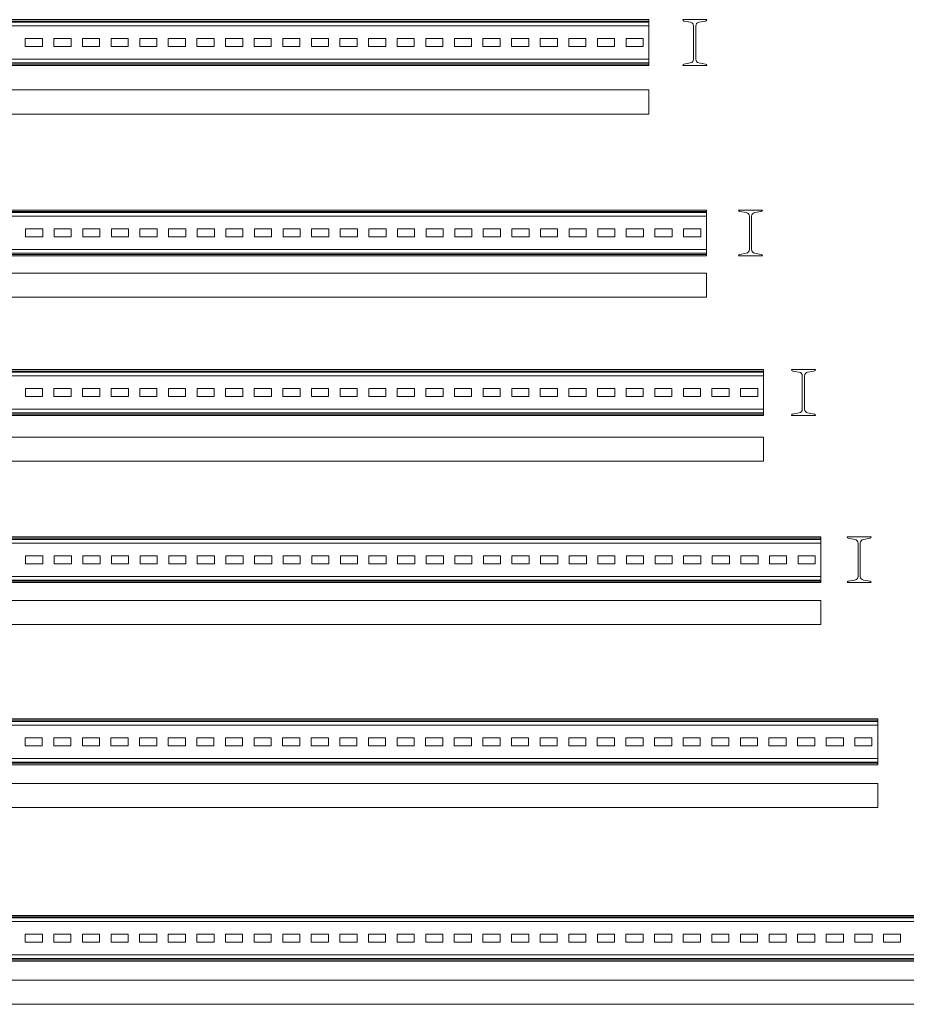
# Model space of a CAD drawing. Header units: millimetres. Extents: x -148 to 6506, y -6446 to 833.
# Tile 2 of 11: x 1914 to 3464, y -6446 to -4726. Entities that reach past the tile are written whole.
import ezdxf

# ---------------------------------------------------------------- set-up
doc = ezdxf.new("R2010")
doc.units = ezdxf.units.MM

msp = doc.modelspace()

# ---------------------------------------------------------------- linework, layer by layer
at = {"color": 7, "linetype": 'Continuous', "lineweight": 15}
for p, q in [((3013.8, -4726.4), (413.8, -4726.4)), ((3013.8, -4726.4), (3013.8, -4728.9)), ((3072.8, -4726.4), (3114.8, -4726.4)), ((3013.8, -4728.9), (413.8, -4728.9)), ((3013.8, -4731), (413.8, -4731)), ((3013.8, -4737.4), (413.8, -4737.4)), ((3013.8, -4728.9), (3013.8, -4731)), ((3013.8, -4731), (3013.8, -4737.4)), ((3013.8, -4737.4), (3013.8, -4795.5)), ((3086.4, -4731), (3074.8, -4728.9)), ((3091.8, -4795.5), (3091.8, -4737.4)), ((3095.7, -4737.4), (3095.7, -4795.5)), ((3112.7, -4728.9), (3101.1, -4731)), ((1953.8, -4759.4), (1923.8, -4759.4)), ((1923.8, -4759.4), (1923.8, -4773.4)), ((1953.8, -4773.4), (1953.8, -4759.4)), ((2003.8, -4759.4), (1973.8, -4759.4)), ((1973.8, -4759.4), (1973.8, -4773.4)), ((2003.8, -4773.4), (2003.8, -4759.4)), ((2053.8, -4759.4), (2023.8, -4759.4)), ((2023.8, -4759.4), (2023.8, -4773.4)), ((2053.8, -4773.4), (2053.8, -4759.4)), ((2103.8, -4759.4), (2073.8, -4759.4)), ((2073.8, -4759.4), (2073.8, -4773.4)), ((2103.8, -4773.4), (2103.8, -4759.4)), ((2153.8, -4759.4), (2123.8, -4759.4)), ((2123.8, -4759.4), (2123.8, -4773.4)), ((2153.8, -4773.4), (2153.8, -4759.4)), ((2203.8, -4759.4), (2173.8, -4759.4)), ((2173.8, -4759.4), (2173.8, -4773.4)), ((2203.8, -4773.4), (2203.8, -4759.4)), ((2253.8, -4759.4), (2223.8, -4759.4)), ((2223.8, -4759.4), (2223.8, -4773.4)), ((2253.8, -4773.4), (2253.8, -4759.4)), ((2303.8, -4759.4), (2273.8, -4759.4)), ((2273.8, -4759.4), (2273.8, -4773.4)), ((2303.8, -4773.4), (2303.8, -4759.4)), ((2353.8, -4759.4), (2323.8, -4759.4)), ((2323.8, -4759.4), (2323.8, -4773.4)), ((2353.8, -4773.4), (2353.8, -4759.4)), ((2403.8, -4759.4), (2373.8, -4759.4)), ((2373.8, -4759.4), (2373.8, -4773.4)), ((2403.8, -4773.4), (2403.8, -4759.4)), ((2453.8, -4759.4), (2423.8, -4759.4)), ((2423.8, -4759.4), (2423.8, -4773.4)), ((2453.8, -4773.4), (2453.8, -4759.4)), ((2503.8, -4759.4), (2473.8, -4759.4)), ((2473.8, -4759.4), (2473.8, -4773.4)), ((2503.8, -4773.4), (2503.8, -4759.4)), ((2553.8, -4759.4), (2523.8, -4759.4)), ((2523.8, -4759.4), (2523.8, -4773.4)), ((2553.8, -4773.4), (2553.8, -4759.4)), ((2603.8, -4759.4), (2573.8, -4759.4)), ((2573.8, -4759.4), (2573.8, -4773.4)), ((2603.8, -4773.4), (2603.8, -4759.4)), ((2653.8, -4759.4), (2623.8, -4759.4)), ((2623.8, -4759.4), (2623.8, -4773.4)), ((2653.8, -4773.4), (2653.8, -4759.4)), ((2703.8, -4759.4), (2673.8, -4759.4)), ((2673.8, -4759.4), (2673.8, -4773.4)), ((2703.8, -4773.4), (2703.8, -4759.4)), ((2753.8, -4759.4), (2723.8, -4759.4)), ((2723.8, -4759.4), (2723.8, -4773.4)), ((2753.8, -4773.4), (2753.8, -4759.4)), ((2803.8, -4759.4), (2773.8, -4759.4)), ((2773.8, -4759.4), (2773.8, -4773.4)), ((2803.8, -4773.4), (2803.8, -4759.4)), ((2853.8, -4759.4), (2823.8, -4759.4)), ((2823.8, -4759.4), (2823.8, -4773.4)), ((2853.8, -4773.4), (2853.8, -4759.4)), ((2903.8, -4759.4), (2873.8, -4759.4)), ((2873.8, -4759.4), (2873.8, -4773.4)), ((2903.8, -4773.4), (2903.8, -4759.4)), ((2953.8, -4759.4), (2923.8, -4759.4)), ((2923.8, -4759.4), (2923.8, -4773.4)), ((2953.8, -4773.4), (2953.8, -4759.4)), ((3003.8, -4759.4), (2973.8, -4759.4)), ((2973.8, -4759.4), (2973.8, -4773.4)), ((3003.8, -4773.4), (3003.8, -4759.4)), ((1923.8, -4773.4), (1953.8, -4773.4)), ((1973.8, -4773.4), (2003.8, -4773.4)), ((2023.8, -4773.4), (2053.8, -4773.4)), ((2073.8, -4773.4), (2103.8, -4773.4)), ((2123.8, -4773.4), (2153.8, -4773.4)), ((2173.8, -4773.4), (2203.8, -4773.4)), ((2223.8, -4773.4), (2253.8, -4773.4)), ((2273.8, -4773.4), (2303.8, -4773.4)), ((2323.8, -4773.4), (2353.8, -4773.4)), ((2373.8, -4773.4), (2403.8, -4773.4)), ((2423.8, -4773.4), (2453.8, -4773.4)), ((2473.8, -4773.4), (2503.8, -4773.4)), ((2523.8, -4773.4), (2553.8, -4773.4)), ((2573.8, -4773.4), (2603.8, -4773.4)), ((2623.8, -4773.4), (2653.8, -4773.4)), ((2673.8, -4773.4), (2703.8, -4773.4)), ((2723.8, -4773.4), (2753.8, -4773.4)), ((2773.8, -4773.4), (2803.8, -4773.4)), ((2823.8, -4773.4), (2853.8, -4773.4)), ((2873.8, -4773.4), (2903.8, -4773.4)), ((2923.8, -4773.4), (2953.8, -4773.4)), ((2973.8, -4773.4), (3003.8, -4773.4)), ((3013.8, -4795.5), (413.8, -4795.5)), ((3013.8, -4795.5), (3013.8, -4801.9)), ((3013.8, -4801.9), (413.8, -4801.9)), ((3013.8, -4804), (413.8, -4804)), ((3013.8, -4806.4), (413.8, -4806.4)), ((3013.8, -4801.9), (3013.8, -4804)), ((3013.8, -4804), (3013.8, -4806.4)), ((3114.8, -4806.4), (3072.8, -4806.4)), ((3074.8, -4804), (3086.4, -4801.9)), ((3101.1, -4801.9), (3112.7, -4804)), ((3013.8, -4849.2), (413.8, -4849.2)), ((3013.8, -4849.2), (3013.8, -4891.2)), ((3013.8, -4891.2), (413.8, -4891.2)), ((3114.3, -5058.8), (414.3, -5058.8)), ((3114.3, -5061.2), (414.3, -5061.2)), ((3114.3, -5063.3), (414.3, -5063.3)), ((3114.3, -5069.7), (414.3, -5069.7)), ((3114.3, -5058.8), (3114.3, -5061.2)), ((3114.3, -5061.2), (3114.3, -5063.3)), ((3114.3, -5063.3), (3114.3, -5069.7)), ((3114.3, -5069.7), (3114.3, -5127.9)), ((3170.3, -5058.8), (3212.3, -5058.8)), ((3184, -5063.3), (3172.4, -5061.2)), ((3189.4, -5127.9), (3189.4, -5069.7)), ((3193.3, -5069.7), (3193.3, -5127.9)), ((3210.2, -5061.2), (3198.6, -5063.3)), ((1954.3, -5091.8), (1924.3, -5091.8)), ((1924.3, -5091.8), (1924.3, -5105.8)), ((1924.3, -5105.8), (1954.3, -5105.8)), ((1954.3, -5105.8), (1954.3, -5091.8)), ((2004.3, -5091.8), (1974.3, -5091.8)), ((1974.3, -5091.8), (1974.3, -5105.8)), ((1974.3, -5105.8), (2004.3, -5105.8)), ((2004.3, -5105.8), (2004.3, -5091.8)), ((2054.3, -5091.8), (2024.3, -5091.8)), ((2024.3, -5091.8), (2024.3, -5105.8)), ((2024.3, -5105.8), (2054.3, -5105.8)), ((2054.3, -5105.8), (2054.3, -5091.8)), ((2104.3, -5091.8), (2074.3, -5091.8)), ((2074.3, -5091.8), (2074.3, -5105.8)), ((2074.3, -5105.8), (2104.3, -5105.8)), ((2104.3, -5105.8), (2104.3, -5091.8)), ((2154.3, -5091.8), (2124.3, -5091.8)), ((2124.3, -5091.8), (2124.3, -5105.8)), ((2124.3, -5105.8), (2154.3, -5105.8)), ((2154.3, -5105.8), (2154.3, -5091.8)), ((2204.3, -5091.8), (2174.3, -5091.8)), ((2174.3, -5091.8), (2174.3, -5105.8)), ((2174.3, -5105.8), (2204.3, -5105.8)), ((2204.3, -5105.8), (2204.3, -5091.8)), ((2254.3, -5091.8), (2224.3, -5091.8)), ((2224.3, -5091.8), (2224.3, -5105.8)), ((2224.3, -5105.8), (2254.3, -5105.8)), ((2254.3, -5105.8), (2254.3, -5091.8)), ((2304.3, -5091.8), (2274.3, -5091.8)), ((2274.3, -5091.8), (2274.3, -5105.8)), ((2274.3, -5105.8), (2304.3, -5105.8)), ((2304.3, -5105.8), (2304.3, -5091.8)), ((2354.3, -5091.8), (2324.3, -5091.8)), ((2324.3, -5091.8), (2324.3, -5105.8)), ((2324.3, -5105.8), (2354.3, -5105.8)), ((2354.3, -5105.8), (2354.3, -5091.8)), ((2404.3, -5091.8), (2374.3, -5091.8)), ((2374.3, -5091.8), (2374.3, -5105.8)), ((2374.3, -5105.8), (2404.3, -5105.8)), ((2404.3, -5105.8), (2404.3, -5091.8)), ((2454.3, -5091.8), (2424.3, -5091.8)), ((2424.3, -5091.8), (2424.3, -5105.8)), ((2424.3, -5105.8), (2454.3, -5105.8)), ((2454.3, -5105.8), (2454.3, -5091.8)), ((2504.3, -5091.8), (2474.3, -5091.8)), ((2474.3, -5091.8), (2474.3, -5105.8)), ((2474.3, -5105.8), (2504.3, -5105.8)), ((2504.3, -5105.8), (2504.3, -5091.8)), ((2554.3, -5091.8), (2524.3, -5091.8)), ((2524.3, -5091.8), (2524.3, -5105.8)), ((2524.3, -5105.8), (2554.3, -5105.8)), ((2554.3, -5105.8), (2554.3, -5091.8)), ((2604.3, -5091.8), (2574.3, -5091.8)), ((2574.3, -5091.8), (2574.3, -5105.8)), ((2574.3, -5105.8), (2604.3, -5105.8)), ((2604.3, -5105.8), (2604.3, -5091.8)), ((2654.3, -5091.8), (2624.3, -5091.8)), ((2624.3, -5091.8), (2624.3, -5105.8)), ((2624.3, -5105.8), (2654.3, -5105.8)), ((2654.3, -5105.8), (2654.3, -5091.8)), ((2704.3, -5091.8), (2674.3, -5091.8)), ((2674.3, -5091.8), (2674.3, -5105.8)), ((2674.3, -5105.8), (2704.3, -5105.8)), ((2704.3, -5105.8), (2704.3, -5091.8)), ((2754.3, -5091.8), (2724.3, -5091.8)), ((2724.3, -5091.8), (2724.3, -5105.8)), ((2724.3, -5105.8), (2754.3, -5105.8)), ((2754.3, -5105.8), (2754.3, -5091.8)), ((2804.3, -5091.8), (2774.3, -5091.8)), ((2774.3, -5091.8), (2774.3, -5105.8)), ((2774.3, -5105.8), (2804.3, -5105.8)), ((2804.3, -5105.8), (2804.3, -5091.8)), ((2854.3, -5091.8), (2824.3, -5091.8)), ((2824.3, -5091.8), (2824.3, -5105.8)), ((2824.3, -5105.8), (2854.3, -5105.8)), ((2854.3, -5105.8), (2854.3, -5091.8)), ((2904.3, -5091.8), (2874.3, -5091.8)), ((2874.3, -5091.8), (2874.3, -5105.8)), ((2874.3, -5105.8), (2904.3, -5105.8)), ((2904.3, -5105.8), (2904.3, -5091.8)), ((2954.3, -5091.8), (2924.3, -5091.8)), ((2924.3, -5091.8), (2924.3, -5105.8)), ((2924.3, -5105.8), (2954.3, -5105.8)), ((2954.3, -5105.8), (2954.3, -5091.8)), ((3004.3, -5091.8), (2974.3, -5091.8)), ((2974.3, -5091.8), (2974.3, -5105.8)), ((2974.3, -5105.8), (3004.3, -5105.8)), ((3004.3, -5105.8), (3004.3, -5091.8)), ((3054.3, -5091.8), (3024.3, -5091.8)), ((3024.3, -5091.8), (3024.3, -5105.8)), ((3024.3, -5105.8), (3054.3, -5105.8)), ((3054.3, -5105.8), (3054.3, -5091.8)), ((3104.3, -5091.8), (3074.3, -5091.8)), ((3074.3, -5091.8), (3074.3, -5105.8)), ((3074.3, -5105.8), (3104.3, -5105.8)), ((3104.3, -5105.8), (3104.3, -5091.8)), ((3114.3, -5127.9), (414.3, -5127.9)), ((3114.3, -5134.3), (414.3, -5134.3)), ((3114.3, -5136.3), (414.3, -5136.3)), ((3114.3, -5138.8), (414.3, -5138.8)), ((3114.3, -5127.9), (3114.3, -5134.3)), ((3114.3, -5134.3), (3114.3, -5136.3)), ((3114.3, -5136.3), (3114.3, -5138.8)), ((3212.3, -5138.8), (3170.3, -5138.8)), ((3172.4, -5136.3), (3184, -5134.3)), ((3198.6, -5134.3), (3210.2, -5136.3)), ((3114.3, -5168.9), (414.3, -5168.9)), ((3114.3, -5168.9), (3114.3, -5210.9)), ((3114.3, -5210.9), (414.3, -5210.9)), ((3214, -5337.5), (414, -5337.5)), ((3214, -5340), (414, -5340)), ((3214, -5342), (414, -5342)), ((3214, -5337.5), (3214, -5340)), ((3214, -5340), (3214, -5342)), ((3214, -5342), (3214, -5348.4)), ((3262.7, -5337.5), (3304.7, -5337.5)), ((3276.4, -5342), (3264.8, -5340)), ((3302.7, -5340), (3291.1, -5342)), ((3214, -5348.4), (414, -5348.4)), ((3214, -5348.4), (3214, -5406.6)), ((3281.8, -5406.6), (3281.8, -5348.4)), ((3285.7, -5348.4), (3285.7, -5406.6)), ((1954, -5370.5), (1924, -5370.5)), ((1924, -5370.5), (1924, -5384.5)), ((1954, -5384.5), (1954, -5370.5)), ((2004, -5370.5), (1974, -5370.5)), ((1974, -5370.5), (1974, -5384.5)), ((2004, -5384.5), (2004, -5370.5)), ((2054, -5370.5), (2024, -5370.5)), ((2024, -5370.5), (2024, -5384.5)), ((2054, -5384.5), (2054, -5370.5)), ((2104, -5370.5), (2074, -5370.5)), ((2074, -5370.5), (2074, -5384.5)), ((2104, -5384.5), (2104, -5370.5)), ((2154, -5370.5), (2124, -5370.5)), ((2124, -5370.5), (2124, -5384.5)), ((2154, -5384.5), (2154, -5370.5)), ((2204, -5370.5), (2174, -5370.5)), ((2174, -5370.5), (2174, -5384.5)), ((2204, -5384.5), (2204, -5370.5)), ((2254, -5370.5), (2224, -5370.5)), ((2224, -5370.5), (2224, -5384.5)), ((2254, -5384.5), (2254, -5370.5)), ((2304, -5370.5), (2274, -5370.5)), ((2274, -5370.5), (2274, -5384.5)), ((2304, -5384.5), (2304, -5370.5)), ((2354, -5370.5), (2324, -5370.5)), ((2324, -5370.5), (2324, -5384.5)), ((2354, -5384.5), (2354, -5370.5)), ((2404, -5370.5), (2374, -5370.5)), ((2374, -5370.5), (2374, -5384.5)), ((2404, -5384.5), (2404, -5370.5)), ((2454, -5370.5), (2424, -5370.5)), ((2424, -5370.5), (2424, -5384.5)), ((2454, -5384.5), (2454, -5370.5)), ((2504, -5370.5), (2474, -5370.5)), ((2474, -5370.5), (2474, -5384.5)), ((2504, -5384.5), (2504, -5370.5)), ((2554, -5370.5), (2524, -5370.5)), ((2524, -5370.5), (2524, -5384.5)), ((2554, -5384.5), (2554, -5370.5)), ((2604, -5370.5), (2574, -5370.5)), ((2574, -5370.5), (2574, -5384.5)), ((2604, -5384.5), (2604, -5370.5)), ((2654, -5370.5), (2624, -5370.5)), ((2624, -5370.5), (2624, -5384.5)), ((2654, -5384.5), (2654, -5370.5)), ((2704, -5370.5), (2674, -5370.5)), ((2674, -5370.5), (2674, -5384.5)), ((2704, -5384.5), (2704, -5370.5)), ((2754, -5370.5), (2724, -5370.5)), ((2724, -5370.5), (2724, -5384.5)), ((2754, -5384.5), (2754, -5370.5)), ((2804, -5370.5), (2774, -5370.5)), ((2774, -5370.5), (2774, -5384.5)), ((2804, -5384.5), (2804, -5370.5)), ((2854, -5370.5), (2824, -5370.5)), ((2824, -5370.5), (2824, -5384.5)), ((2854, -5384.5), (2854, -5370.5)), ((2904, -5370.5), (2874, -5370.5)), ((2874, -5370.5), (2874, -5384.5)), ((2904, -5384.5), (2904, -5370.5)), ((2954, -5370.5), (2924, -5370.5)), ((2924, -5370.5), (2924, -5384.5)), ((2954, -5384.5), (2954, -5370.5)), ((3004, -5370.5), (2974, -5370.5)), ((2974, -5370.5), (2974, -5384.5)), ((3004, -5384.5), (3004, -5370.5)), ((3054, -5370.5), (3024, -5370.5)), ((3024, -5370.5), (3024, -5384.5)), ((3054, -5384.5), (3054, -5370.5)), ((3104, -5370.5), (3074, -5370.5)), ((3074, -5370.5), (3074, -5384.5)), ((3104, -5384.5), (3104, -5370.5)), ((3154, -5370.5), (3124, -5370.5)), ((3124, -5370.5), (3124, -5384.5)), ((3154, -5384.5), (3154, -5370.5)), ((3204, -5370.5), (3174, -5370.5)), ((3174, -5370.5), (3174, -5384.5)), ((3204, -5384.5), (3204, -5370.5)), ((1924, -5384.5), (1954, -5384.5)), ((1974, -5384.5), (2004, -5384.5)), ((2024, -5384.5), (2054, -5384.5)), ((2074, -5384.5), (2104, -5384.5)), ((2124, -5384.5), (2154, -5384.5)), ((2174, -5384.5), (2204, -5384.5)), ((2224, -5384.5), (2254, -5384.5)), ((2274, -5384.5), (2304, -5384.5)), ((2324, -5384.5), (2354, -5384.5)), ((2374, -5384.5), (2404, -5384.5)), ((2424, -5384.5), (2454, -5384.5)), ((2474, -5384.5), (2504, -5384.5)), ((2524, -5384.5), (2554, -5384.5)), ((2574, -5384.5), (2604, -5384.5)), ((2624, -5384.5), (2654, -5384.5)), ((2674, -5384.5), (2704, -5384.5)), ((2724, -5384.5), (2754, -5384.5)), ((2774, -5384.5), (2804, -5384.5)), ((2824, -5384.5), (2854, -5384.5)), ((2874, -5384.5), (2904, -5384.5)), ((2924, -5384.5), (2954, -5384.5)), ((2974, -5384.5), (3004, -5384.5)), ((3024, -5384.5), (3054, -5384.5)), ((3074, -5384.5), (3104, -5384.5)), ((3124, -5384.5), (3154, -5384.5)), ((3174, -5384.5), (3204, -5384.5)), ((3214, -5406.6), (414, -5406.6)), ((3214, -5413), (414, -5413)), ((3214, -5415.1), (414, -5415.1)), ((3214, -5406.6), (3214, -5413)), ((3214, -5413), (3214, -5415.1)), ((3214, -5415.1), (3214, -5417.5)), ((3264.8, -5415.1), (3276.4, -5413)), ((3291.1, -5413), (3302.7, -5415.1)), ((3214, -5417.5), (414, -5417.5)), ((3304.7, -5417.5), (3262.7, -5417.5)), ((3214, -5455.7), (414, -5455.7)), ((3214, -5455.7), (3214, -5497.7)), ((3214, -5497.7), (414, -5497.7)), ((3314.5, -5629.6), (414.5, -5629.6)), ((3314.5, -5632), (414.5, -5632)), ((3314.5, -5634.1), (414.5, -5634.1)), ((3314.5, -5629.6), (3314.5, -5632)), ((3314.5, -5632), (3314.5, -5634.1)), ((3314.5, -5634.1), (3314.5, -5640.5)), ((3360.2, -5629.6), (3402.2, -5629.6)), ((3373.9, -5634.1), (3362.3, -5632)), ((3400.2, -5632), (3388.6, -5634.1)), ((3314.5, -5640.5), (414.5, -5640.5)), ((3314.5, -5640.5), (3314.5, -5698.7)), ((3379.3, -5698.7), (3379.3, -5640.5)), ((3383.2, -5640.5), (3383.2, -5698.7)), ((1954.5, -5662.6), (1924.5, -5662.6)), ((1924.5, -5662.6), (1924.5, -5676.6)), ((1954.5, -5676.6), (1954.5, -5662.6)), ((2004.5, -5662.6), (1974.5, -5662.6)), ((1974.5, -5662.6), (1974.5, -5676.6)), ((2004.5, -5676.6), (2004.5, -5662.6)), ((2054.5, -5662.6), (2024.5, -5662.6)), ((2024.5, -5662.6), (2024.5, -5676.6)), ((2054.5, -5676.6), (2054.5, -5662.6)), ((2104.5, -5662.6), (2074.5, -5662.6)), ((2074.5, -5662.6), (2074.5, -5676.6)), ((2104.5, -5676.6), (2104.5, -5662.6)), ((2154.5, -5662.6), (2124.5, -5662.6)), ((2124.5, -5662.6), (2124.5, -5676.6)), ((2154.5, -5676.6), (2154.5, -5662.6)), ((2204.5, -5662.6), (2174.5, -5662.6)), ((2174.5, -5662.6), (2174.5, -5676.6)), ((2204.5, -5676.6), (2204.5, -5662.6)), ((2254.5, -5662.6), (2224.5, -5662.6)), ((2224.5, -5662.6), (2224.5, -5676.6)), ((2254.5, -5676.6), (2254.5, -5662.6)), ((2304.5, -5662.6), (2274.5, -5662.6)), ((2274.5, -5662.6), (2274.5, -5676.6)), ((2304.5, -5676.6), (2304.5, -5662.6)), ((2354.5, -5662.6), (2324.5, -5662.6)), ((2324.5, -5662.6), (2324.5, -5676.6)), ((2354.5, -5676.6), (2354.5, -5662.6)), ((2404.5, -5662.6), (2374.5, -5662.6)), ((2374.5, -5662.6), (2374.5, -5676.6)), ((2404.5, -5676.6), (2404.5, -5662.6)), ((2454.5, -5662.6), (2424.5, -5662.6)), ((2424.5, -5662.6), (2424.5, -5676.6)), ((2454.5, -5676.6), (2454.5, -5662.6)), ((2504.5, -5662.6), (2474.5, -5662.6)), ((2474.5, -5662.6), (2474.5, -5676.6)), ((2504.5, -5676.6), (2504.5, -5662.6)), ((2554.5, -5662.6), (2524.5, -5662.6)), ((2524.5, -5662.6), (2524.5, -5676.6)), ((2554.5, -5676.6), (2554.5, -5662.6)), ((2604.5, -5662.6), (2574.5, -5662.6)), ((2574.5, -5662.6), (2574.5, -5676.6)), ((2604.5, -5676.6), (2604.5, -5662.6)), ((2654.5, -5662.6), (2624.5, -5662.6)), ((2624.5, -5662.6), (2624.5, -5676.6)), ((2654.5, -5676.6), (2654.5, -5662.6)), ((2704.5, -5662.6), (2674.5, -5662.6)), ((2674.5, -5662.6), (2674.5, -5676.6)), ((2704.5, -5676.6), (2704.5, -5662.6)), ((2754.5, -5662.6), (2724.5, -5662.6)), ((2724.5, -5662.6), (2724.5, -5676.6)), ((2754.5, -5676.6), (2754.5, -5662.6)), ((2804.5, -5662.6), (2774.5, -5662.6)), ((2774.5, -5662.6), (2774.5, -5676.6)), ((2804.5, -5676.6), (2804.5, -5662.6)), ((2854.5, -5662.6), (2824.5, -5662.6)), ((2824.5, -5662.6), (2824.5, -5676.6)), ((2854.5, -5676.6), (2854.5, -5662.6)), ((2904.5, -5662.6), (2874.5, -5662.6)), ((2874.5, -5662.6), (2874.5, -5676.6)), ((2904.5, -5676.6), (2904.5, -5662.6)), ((2954.5, -5662.6), (2924.5, -5662.6)), ((2924.5, -5662.6), (2924.5, -5676.6)), ((2954.5, -5676.6), (2954.5, -5662.6)), ((3004.5, -5662.6), (2974.5, -5662.6)), ((2974.5, -5662.6), (2974.5, -5676.6)), ((3004.5, -5676.6), (3004.5, -5662.6)), ((3054.5, -5662.6), (3024.5, -5662.6)), ((3024.5, -5662.6), (3024.5, -5676.6)), ((3054.5, -5676.6), (3054.5, -5662.6)), ((3104.5, -5662.6), (3074.5, -5662.6)), ((3074.5, -5662.6), (3074.5, -5676.6)), ((3104.5, -5676.6), (3104.5, -5662.6)), ((3154.5, -5662.6), (3124.5, -5662.6)), ((3124.5, -5662.6), (3124.5, -5676.6)), ((3154.5, -5676.6), (3154.5, -5662.6)), ((3204.5, -5662.6), (3174.5, -5662.6)), ((3174.5, -5662.6), (3174.5, -5676.6)), ((3204.5, -5676.6), (3204.5, -5662.6)), ((3254.5, -5662.6), (3224.5, -5662.6)), ((3224.5, -5662.6), (3224.5, -5676.6)), ((3254.5, -5676.6), (3254.5, -5662.6)), ((3304.5, -5662.6), (3274.5, -5662.6)), ((3274.5, -5662.6), (3274.5, -5676.6)), ((3304.5, -5676.6), (3304.5, -5662.6)), ((1924.5, -5676.6), (1954.5, -5676.6)), ((1974.5, -5676.6), (2004.5, -5676.6)), ((2024.5, -5676.6), (2054.5, -5676.6)), ((2074.5, -5676.6), (2104.5, -5676.6)), ((2124.5, -5676.6), (2154.5, -5676.6)), ((2174.5, -5676.6), (2204.5, -5676.6)), ((2224.5, -5676.6), (2254.5, -5676.6)), ((2274.5, -5676.6), (2304.5, -5676.6)), ((2324.5, -5676.6), (2354.5, -5676.6)), ((2374.5, -5676.6), (2404.5, -5676.6)), ((2424.5, -5676.6), (2454.5, -5676.6)), ((2474.5, -5676.6), (2504.5, -5676.6)), ((2524.5, -5676.6), (2554.5, -5676.6)), ((2574.5, -5676.6), (2604.5, -5676.6)), ((2624.5, -5676.6), (2654.5, -5676.6)), ((2674.5, -5676.6), (2704.5, -5676.6)), ((2724.5, -5676.6), (2754.5, -5676.6)), ((2774.5, -5676.6), (2804.5, -5676.6)), ((2824.5, -5676.6), (2854.5, -5676.6)), ((2874.5, -5676.6), (2904.5, -5676.6)), ((2924.5, -5676.6), (2954.5, -5676.6)), ((2974.5, -5676.6), (3004.5, -5676.6)), ((3024.5, -5676.6), (3054.5, -5676.6)), ((3074.5, -5676.6), (3104.5, -5676.6)), ((3124.5, -5676.6), (3154.5, -5676.6)), ((3174.5, -5676.6), (3204.5, -5676.6)), ((3224.5, -5676.6), (3254.5, -5676.6)), ((3274.5, -5676.6), (3304.5, -5676.6)), ((3314.5, -5698.7), (414.5, -5698.7)), ((3314.5, -5705.1), (414.5, -5705.1)), ((3314.5, -5707.1), (414.5, -5707.1)), ((3314.5, -5698.7), (3314.5, -5705.1)), ((3314.5, -5705.1), (3314.5, -5707.1)), ((3314.5, -5707.1), (3314.5, -5709.6)), ((3362.3, -5707.1), (3373.9, -5705.1)), ((3388.6, -5705.1), (3400.2, -5707.1)), ((3314.5, -5709.6), (414.5, -5709.6)), ((3402.2, -5709.6), (3360.2, -5709.6)), ((3314.5, -5740.9), (414.5, -5740.9)), ((3314.5, -5740.9), (3314.5, -5782.9)), ((3314.5, -5782.9), (414.5, -5782.9)), ((3413.6, -5947.5), (413.6, -5947.5)), ((3413.6, -5947.5), (3413.6, -5949.9)), ((3413.6, -5949.9), (413.6, -5949.9)), ((3413.6, -5952), (413.6, -5952)), ((3413.6, -5958.4), (413.6, -5958.4)), ((3413.6, -5949.9), (3413.6, -5952)), ((3413.6, -5952), (3413.6, -5958.4)), ((3413.6, -5958.4), (3413.6, -6016.6)), ((1953.6, -5980.5), (1923.6, -5980.5)), ((1923.6, -5980.5), (1923.6, -5994.5)), ((1953.6, -5994.5), (1953.6, -5980.5)), ((2003.6, -5980.5), (1973.6, -5980.5)), ((1973.6, -5980.5), (1973.6, -5994.5)), ((2003.6, -5994.5), (2003.6, -5980.5)), ((2053.6, -5980.5), (2023.6, -5980.5)), ((2023.6, -5980.5), (2023.6, -5994.5)), ((2053.6, -5994.5), (2053.6, -5980.5)), ((2103.6, -5980.5), (2073.6, -5980.5)), ((2073.6, -5980.5), (2073.6, -5994.5)), ((2103.6, -5994.5), (2103.6, -5980.5)), ((2153.6, -5980.5), (2123.6, -5980.5)), ((2123.6, -5980.5), (2123.6, -5994.5)), ((2153.6, -5994.5), (2153.6, -5980.5)), ((2203.6, -5980.5), (2173.6, -5980.5)), ((2173.6, -5980.5), (2173.6, -5994.5)), ((2203.6, -5994.5), (2203.6, -5980.5)), ((2253.6, -5980.5), (2223.6, -5980.5)), ((2223.6, -5980.5), (2223.6, -5994.5)), ((2253.6, -5994.5), (2253.6, -5980.5)), ((2303.6, -5980.5), (2273.6, -5980.5)), ((2273.6, -5980.5), (2273.6, -5994.5)), ((2303.6, -5994.5), (2303.6, -5980.5)), ((2353.6, -5980.5), (2323.6, -5980.5)), ((2323.6, -5980.5), (2323.6, -5994.5)), ((2353.6, -5994.5), (2353.6, -5980.5)), ((2403.6, -5980.5), (2373.6, -5980.5)), ((2373.6, -5980.5), (2373.6, -5994.5)), ((2403.6, -5994.5), (2403.6, -5980.5)), ((2453.6, -5980.5), (2423.6, -5980.5)), ((2423.6, -5980.5), (2423.6, -5994.5)), ((2453.6, -5994.5), (2453.6, -5980.5)), ((2503.6, -5980.5), (2473.6, -5980.5)), ((2473.6, -5980.5), (2473.6, -5994.5)), ((2503.6, -5994.5), (2503.6, -5980.5)), ((2553.6, -5980.5), (2523.6, -5980.5)), ((2523.6, -5980.5), (2523.6, -5994.5)), ((2553.6, -5994.5), (2553.6, -5980.5)), ((2603.6, -5980.5), (2573.6, -5980.5)), ((2573.6, -5980.5), (2573.6, -5994.5)), ((2603.6, -5994.5), (2603.6, -5980.5)), ((2653.6, -5980.5), (2623.6, -5980.5)), ((2623.6, -5980.5), (2623.6, -5994.5)), ((2653.6, -5994.5), (2653.6, -5980.5)), ((2703.6, -5980.5), (2673.6, -5980.5)), ((2673.6, -5980.5), (2673.6, -5994.5)), ((2703.6, -5994.5), (2703.6, -5980.5)), ((2753.6, -5980.5), (2723.6, -5980.5)), ((2723.6, -5980.5), (2723.6, -5994.5)), ((2753.6, -5994.5), (2753.6, -5980.5)), ((2803.6, -5980.5), (2773.6, -5980.5)), ((2773.6, -5980.5), (2773.6, -5994.5)), ((2803.6, -5994.5), (2803.6, -5980.5)), ((2853.6, -5980.5), (2823.6, -5980.5)), ((2823.6, -5980.5), (2823.6, -5994.5)), ((2853.6, -5994.5), (2853.6, -5980.5)), ((2903.6, -5980.5), (2873.6, -5980.5)), ((2873.6, -5980.5), (2873.6, -5994.5)), ((2903.6, -5994.5), (2903.6, -5980.5)), ((2953.6, -5980.5), (2923.6, -5980.5)), ((2923.6, -5980.5), (2923.6, -5994.5)), ((2953.6, -5994.5), (2953.6, -5980.5)), ((3003.6, -5980.5), (2973.6, -5980.5)), ((2973.6, -5980.5), (2973.6, -5994.5)), ((3003.6, -5994.5), (3003.6, -5980.5)), ((3053.6, -5980.5), (3023.6, -5980.5)), ((3023.6, -5980.5), (3023.6, -5994.5)), ((3053.6, -5994.5), (3053.6, -5980.5)), ((3103.6, -5980.5), (3073.6, -5980.5)), ((3073.6, -5980.5), (3073.6, -5994.5)), ((3103.6, -5994.5), (3103.6, -5980.5)), ((3153.6, -5980.5), (3123.6, -5980.5)), ((3123.6, -5980.5), (3123.6, -5994.5)), ((3153.6, -5994.5), (3153.6, -5980.5)), ((3203.6, -5980.5), (3173.6, -5980.5)), ((3173.6, -5980.5), (3173.6, -5994.5)), ((3203.6, -5994.5), (3203.6, -5980.5)), ((3253.6, -5980.5), (3223.6, -5980.5)), ((3223.6, -5980.5), (3223.6, -5994.5)), ((3253.6, -5994.5), (3253.6, -5980.5)), ((3303.6, -5980.5), (3273.6, -5980.5)), ((3273.6, -5980.5), (3273.6, -5994.5)), ((3303.6, -5994.5), (3303.6, -5980.5)), ((3353.6, -5980.5), (3323.6, -5980.5)), ((3323.6, -5980.5), (3323.6, -5994.5)), ((3353.6, -5994.5), (3353.6, -5980.5)), ((3403.6, -5980.5), (3373.6, -5980.5)), ((3373.6, -5980.5), (3373.6, -5994.5)), ((3403.6, -5994.5), (3403.6, -5980.5)), ((1923.6, -5994.5), (1953.6, -5994.5)), ((1973.6, -5994.5), (2003.6, -5994.5)), ((2023.6, -5994.5), (2053.6, -5994.5)), ((2073.6, -5994.5), (2103.6, -5994.5)), ((2123.6, -5994.5), (2153.6, -5994.5)), ((2173.6, -5994.5), (2203.6, -5994.5)), ((2223.6, -5994.5), (2253.6, -5994.5)), ((2273.6, -5994.5), (2303.6, -5994.5)), ((2323.6, -5994.5), (2353.6, -5994.5)), ((2373.6, -5994.5), (2403.6, -5994.5)), ((2423.6, -5994.5), (2453.6, -5994.5)), ((2473.6, -5994.5), (2503.6, -5994.5)), ((2523.6, -5994.5), (2553.6, -5994.5)), ((2573.6, -5994.5), (2603.6, -5994.5)), ((2623.6, -5994.5), (2653.6, -5994.5)), ((2673.6, -5994.5), (2703.6, -5994.5)), ((2723.6, -5994.5), (2753.6, -5994.5)), ((2773.6, -5994.5), (2803.6, -5994.5)), ((2823.6, -5994.5), (2853.6, -5994.5)), ((2873.6, -5994.5), (2903.6, -5994.5)), ((2923.6, -5994.5), (2953.6, -5994.5)), ((2973.6, -5994.5), (3003.6, -5994.5)), ((3023.6, -5994.5), (3053.6, -5994.5)), ((3073.6, -5994.5), (3103.6, -5994.5)), ((3123.6, -5994.5), (3153.6, -5994.5)), ((3173.6, -5994.5), (3203.6, -5994.5)), ((3223.6, -5994.5), (3253.6, -5994.5)), ((3273.6, -5994.5), (3303.6, -5994.5)), ((3323.6, -5994.5), (3353.6, -5994.5)), ((3373.6, -5994.5), (3403.6, -5994.5)), ((3413.6, -6016.6), (413.6, -6016.6)), ((3413.6, -6016.6), (3413.6, -6023)), ((3413.6, -6023), (413.6, -6023)), ((3413.6, -6025), (413.6, -6025)), ((3413.6, -6027.5), (413.6, -6027.5)), ((3413.6, -6023), (3413.6, -6025)), ((3413.6, -6025), (3413.6, -6027.5)), ((3413.6, -6060.1), (413.6, -6060.1)), ((3413.6, -6060.1), (3413.6, -6102.1)), ((3413.6, -6102.1), (413.6, -6102.1)), ((6413.7, -6290.7), (413.7, -6290.7)), ((6413.7, -6293.2), (413.7, -6293.2)), ((6413.7, -6295.2), (413.7, -6295.2)), ((6413.7, -6301.6), (413.7, -6301.6)), ((1953.7, -6323.7), (1923.7, -6323.7)), ((1923.7, -6323.7), (1923.7, -6337.7)), ((1953.7, -6337.7), (1953.7, -6323.7)), ((2003.7, -6323.7), (1973.7, -6323.7)), ((1973.7, -6323.7), (1973.7, -6337.7)), ((2003.7, -6337.7), (2003.7, -6323.7)), ((2053.7, -6323.7), (2023.7, -6323.7)), ((2023.7, -6323.7), (2023.7, -6337.7)), ((2053.7, -6337.7), (2053.7, -6323.7)), ((2103.7, -6323.7), (2073.7, -6323.7)), ((2073.7, -6323.7), (2073.7, -6337.7)), ((2103.7, -6337.7), (2103.7, -6323.7)), ((2153.7, -6323.7), (2123.7, -6323.7)), ((2123.7, -6323.7), (2123.7, -6337.7)), ((2153.7, -6337.7), (2153.7, -6323.7)), ((2203.7, -6323.7), (2173.7, -6323.7)), ((2173.7, -6323.7), (2173.7, -6337.7)), ((2203.7, -6337.7), (2203.7, -6323.7)), ((2253.7, -6323.7), (2223.7, -6323.7)), ((2223.7, -6323.7), (2223.7, -6337.7)), ((2253.7, -6337.7), (2253.7, -6323.7)), ((2303.7, -6323.7), (2273.7, -6323.7)), ((2273.7, -6323.7), (2273.7, -6337.7)), ((2303.7, -6337.7), (2303.7, -6323.7)), ((2353.7, -6323.7), (2323.7, -6323.7)), ((2323.7, -6323.7), (2323.7, -6337.7)), ((2353.7, -6337.7), (2353.7, -6323.7)), ((2403.7, -6323.7), (2373.7, -6323.7)), ((2373.7, -6323.7), (2373.7, -6337.7)), ((2403.7, -6337.7), (2403.7, -6323.7)), ((2453.7, -6323.7), (2423.7, -6323.7)), ((2423.7, -6323.7), (2423.7, -6337.7)), ((2453.7, -6337.7), (2453.7, -6323.7)), ((2503.7, -6323.7), (2473.7, -6323.7)), ((2473.7, -6323.7), (2473.7, -6337.7)), ((2503.7, -6337.7), (2503.7, -6323.7)), ((2553.7, -6323.7), (2523.7, -6323.7)), ((2523.7, -6323.7), (2523.7, -6337.7)), ((2553.7, -6337.7), (2553.7, -6323.7)), ((2603.7, -6323.7), (2573.7, -6323.7)), ((2573.7, -6323.7), (2573.7, -6337.7)), ((2603.7, -6337.7), (2603.7, -6323.7)), ((2653.7, -6323.7), (2623.7, -6323.7)), ((2623.7, -6323.7), (2623.7, -6337.7)), ((2653.7, -6337.7), (2653.7, -6323.7)), ((2703.7, -6323.7), (2673.7, -6323.7)), ((2673.7, -6323.7), (2673.7, -6337.7)), ((2703.7, -6337.7), (2703.7, -6323.7)), ((2753.7, -6323.7), (2723.7, -6323.7)), ((2723.7, -6323.7), (2723.7, -6337.7)), ((2753.7, -6337.7), (2753.7, -6323.7)), ((2803.7, -6323.7), (2773.7, -6323.7)), ((2773.7, -6323.7), (2773.7, -6337.7)), ((2803.7, -6337.7), (2803.7, -6323.7)), ((2853.7, -6323.7), (2823.7, -6323.7)), ((2823.7, -6323.7), (2823.7, -6337.7)), ((2853.7, -6337.7), (2853.7, -6323.7)), ((2903.7, -6323.7), (2873.7, -6323.7)), ((2873.7, -6323.7), (2873.7, -6337.7)), ((2903.7, -6337.7), (2903.7, -6323.7)), ((2953.7, -6323.7), (2923.7, -6323.7)), ((2923.7, -6323.7), (2923.7, -6337.7)), ((2953.7, -6337.7), (2953.7, -6323.7)), ((3003.7, -6323.7), (2973.7, -6323.7)), ((2973.7, -6323.7), (2973.7, -6337.7)), ((3003.7, -6337.7), (3003.7, -6323.7)), ((3053.7, -6323.7), (3023.7, -6323.7)), ((3023.7, -6323.7), (3023.7, -6337.7)), ((3053.7, -6337.7), (3053.7, -6323.7)), ((3103.7, -6323.7), (3073.7, -6323.7)), ((3073.7, -6323.7), (3073.7, -6337.7)), ((3103.7, -6337.7), (3103.7, -6323.7)), ((3153.7, -6323.7), (3123.7, -6323.7)), ((3123.7, -6323.7), (3123.7, -6337.7)), ((3153.7, -6337.7), (3153.7, -6323.7)), ((3203.7, -6323.7), (3173.7, -6323.7)), ((3173.7, -6323.7), (3173.7, -6337.7)), ((3203.7, -6337.7), (3203.7, -6323.7)), ((3253.7, -6323.7), (3223.7, -6323.7)), ((3223.7, -6323.7), (3223.7, -6337.7)), ((3253.7, -6337.7), (3253.7, -6323.7)), ((3303.7, -6323.7), (3273.7, -6323.7)), ((3273.7, -6323.7), (3273.7, -6337.7)), ((3303.7, -6337.7), (3303.7, -6323.7)), ((3353.7, -6323.7), (3323.7, -6323.7)), ((3323.7, -6323.7), (3323.7, -6337.7)), ((3353.7, -6337.7), (3353.7, -6323.7)), ((3403.7, -6323.7), (3373.7, -6323.7)), ((3373.7, -6323.7), (3373.7, -6337.7)), ((3403.7, -6337.7), (3403.7, -6323.7)), ((3453.7, -6323.7), (3423.7, -6323.7)), ((3423.7, -6323.7), (3423.7, -6337.7)), ((3453.7, -6337.7), (3453.7, -6323.7)), ((1923.7, -6337.7), (1953.7, -6337.7)), ((1973.7, -6337.7), (2003.7, -6337.7)), ((2023.7, -6337.7), (2053.7, -6337.7)), ((2073.7, -6337.7), (2103.7, -6337.7)), ((2123.7, -6337.7), (2153.7, -6337.7)), ((2173.7, -6337.7), (2203.7, -6337.7)), ((2223.7, -6337.7), (2253.7, -6337.7)), ((2273.7, -6337.7), (2303.7, -6337.7)), ((2323.7, -6337.7), (2353.7, -6337.7)), ((2373.7, -6337.7), (2403.7, -6337.7)), ((2423.7, -6337.7), (2453.7, -6337.7)), ((2473.7, -6337.7), (2503.7, -6337.7)), ((2523.7, -6337.7), (2553.7, -6337.7)), ((2573.7, -6337.7), (2603.7, -6337.7)), ((2623.7, -6337.7), (2653.7, -6337.7)), ((2673.7, -6337.7), (2703.7, -6337.7)), ((2723.7, -6337.7), (2753.7, -6337.7)), ((2773.7, -6337.7), (2803.7, -6337.7)), ((2823.7, -6337.7), (2853.7, -6337.7)), ((2873.7, -6337.7), (2903.7, -6337.7)), ((2923.7, -6337.7), (2953.7, -6337.7)), ((2973.7, -6337.7), (3003.7, -6337.7)), ((3023.7, -6337.7), (3053.7, -6337.7)), ((3073.7, -6337.7), (3103.7, -6337.7)), ((3123.7, -6337.7), (3153.7, -6337.7)), ((3173.7, -6337.7), (3203.7, -6337.7)), ((3223.7, -6337.7), (3253.7, -6337.7)), ((3273.7, -6337.7), (3303.7, -6337.7)), ((3323.7, -6337.7), (3353.7, -6337.7)), ((3373.7, -6337.7), (3403.7, -6337.7)), ((3423.7, -6337.7), (3453.7, -6337.7)), ((6413.7, -6359.8), (413.7, -6359.8)), ((6413.7, -6366.2), (413.7, -6366.2)), ((6413.7, -6368.2), (413.7, -6368.2)), ((6413.7, -6370.7), (413.7, -6370.7)), ((6413.7, -6404), (413.7, -6404)), ((6413.7, -6446), (413.7, -6446))]:
    msp.add_line(p, q, dxfattribs=at)
for centre, radius, start, end in [((3075.3, -4726.4), 2.5, 180, 260), ((3112.3, -4726.4), 2.5, 280, 0), ((3085.3, -4737.4), 6.5, 0, 80), ((3102.2, -4737.4), 6.5, 100, 180), ((3085.3, -4795.5), 6.5, 280, 0), ((3102.2, -4795.5), 6.5, 180, 260), ((3075.3, -4806.4), 2.5, 100, 180), ((3112.3, -4806.4), 2.5, 0, 80), ((3172.8, -5058.8), 2.5, 180, 260), ((3182.9, -5069.7), 6.5, 0, 80), ((3199.8, -5069.7), 6.5, 100, 180), ((3209.8, -5058.8), 2.5, 280, 0), ((3172.8, -5138.8), 2.5, 100, 180), ((3182.9, -5127.9), 6.5, 280, 0), ((3199.8, -5127.9), 6.5, 180, 260), ((3209.8, -5138.8), 2.5, 0, 80), ((3265.2, -5337.5), 2.5, 180, 260), ((3275.3, -5348.4), 6.5, 0, 80), ((3292.2, -5348.4), 6.5, 100, 180), ((3302.2, -5337.5), 2.5, 280, 0), ((3265.2, -5417.5), 2.5, 100, 180), ((3275.3, -5406.6), 6.5, 280, 0), ((3292.2, -5406.6), 6.5, 180, 260), ((3302.2, -5417.5), 2.5, 0, 80), ((3362.7, -5629.6), 2.5, 180, 260), ((3372.8, -5640.5), 6.5, 0, 80), ((3389.7, -5640.5), 6.5, 100, 180), ((3399.7, -5629.6), 2.5, 280, 0), ((3362.7, -5709.6), 2.5, 100, 180), ((3372.8, -5698.7), 6.5, 280, 0), ((3389.7, -5698.7), 6.5, 180, 260), ((3399.7, -5709.6), 2.5, 0, 80)]:
    msp.add_arc(centre, radius, start, end, dxfattribs=at)

doc.saveas('drawing.dxf')
